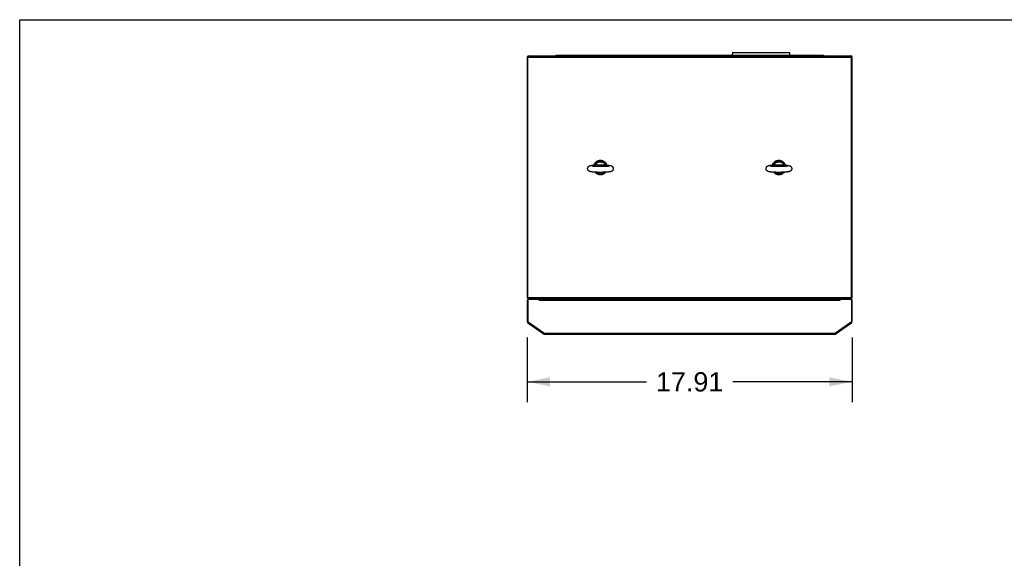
# Model space of a CAD drawing. Header units: inches. Extents: x 0 to 138, y 0 to 106.
# Tile 16 of 23: x 0 to 54, y 77 to 106. Entities that reach past the tile are written whole.
import ezdxf

# ---------------------------------------------------------------- set-up
doc = ezdxf.new("R2010")
doc.units = ezdxf.units.IN
doc.header["$LTSCALE"] = 7.5625
doc.header["$MEASUREMENT"] = 0
doc.layers.get('0').update_dxf_attribs({"linetype": 'CONTINUOUS'})
doc.layers.add('DIMENSIONS', color=7, linetype='CONTINUOUS')
doc.styles.get("Standard").update_dxf_attribs({"font": 'arial.ttf'})
doc.dimstyles.new('DIMSTYLE_1', dxfattribs={"dimtxt": 1.0625, "dimasz": 1.25, "dimexe": 0.09, "dimexo": 0.07, "dimgap": 0.0425, "dimtad": 0, "dimtih": 1, "dimtoh": 1, "dimzin": 4, "dimdsep": 46, "dimtxsty": 'Standard', "dimblk": '_FILLED', "dimblk1": '_FILLED', "dimblk2": '_FILLED', "dimcen": 0.09, "dimazin": 1, "dimtfac": 1, "dimtdec": 3, "dimtofl": 0, "dimtmove": 0, "dimatfit": 3, "dimldrblk": '_FILLED', "dimfxl": 0, "dimtolj": 1, "dimtzin": 4, "dimarcsym": 0})

# ---------------------------------------------------------------- blocks, each defined once
blk = doc.blocks.new('_FILLED')
at = {"color": 0, "linetype": 'ByBlock'}
blk.add_solid([(0, 0), (-1, 0.2), (-1, -0.2)], dxfattribs=at)
blk = doc.blocks.new('*D4')
at = {"layer": 'DIMENSIONS', "color": 2, "linetype": 'Continuous'}
for p, q in [((27.992, 88.73), (27.992, 85.16)), ((45.906, 88.73), (45.906, 85.16)), ((27.992, 86.285), (34.561, 86.285)), ((45.906, 86.285), (39.337, 86.285))]:
    blk.add_line(p, q, dxfattribs=at)
at = {"layer": 'DIMENSIONS', "color": 2, "linetype": 'Continuous', "xscale": 1.25, "yscale": 1.25, "zscale": 1.25, "rotation": 180}
blk.add_blockref('_FILLED', (27.992, 86.285), dxfattribs=at)
at = {"layer": 'DIMENSIONS', "color": 2, "linetype": 'Continuous', "xscale": 1.25, "yscale": 1.25, "zscale": 1.25}
blk.add_blockref('_FILLED', (45.906, 86.285), dxfattribs=at)
at = {"layer": 'DIMENSIONS', "color": 2, "linetype": 'Continuous', "insert": (36.949, 86.816), "char_height": 1.0625, "width": 3.71283, "attachment_point": 2, "line_spacing_factor": 0.9}
blk.add_mtext('17.91', dxfattribs=at)

msp = doc.modelspace()

# ---------------------------------------------------------------- linework, layer by layer
at = {"color": 7, "linetype": 'Continuous'}
for p, q in [((0, 0), (0, 106.25)), ((0, 106.25), (137.5, 106.25)), ((29.5671, 104.2959), (29.5671, 104.2565)), ((29.5671, 104.2959), (44.3309, 104.2959)), ((29.6852, 104.2959), (29.6852, 104.2565)), ((29.9933, 104.2959), (29.9933, 104.2565)), ((30.1183, 104.2959), (30.1183, 104.2565)), ((39.3071, 104.4283), (39.2906, 104.2959)), ((39.3101, 104.2959), (39.3266, 104.4283)), ((39.3266, 104.4455), (39.3266, 104.4283)), ((39.3266, 104.4455), (42.4454, 104.4455)), ((42.4454, 104.4283), (39.3266, 104.4283)), ((42.4454, 104.4283), (42.4454, 104.4455)), ((42.4454, 104.4283), (42.462, 104.2959)), ((42.4815, 104.2959), (42.465, 104.4283)), ((43.7797, 104.2565), (43.7797, 104.2959)), ((43.9048, 104.2959), (43.9048, 104.2565)), ((44.2128, 104.2959), (44.2128, 104.2565)), ((44.3309, 104.2959), (44.3309, 104.2565)), ((27.9923, 104.1778), (27.9923, 90.9495)), ((27.9923, 104.1777), (28.0317, 104.1777)), ((45.9057, 104.171), (27.9923, 104.171)), ((28.0299, 104.1778), (28.0368, 104.1982)), ((28.0317, 104.1709), (28.0299, 104.1778)), ((28.0313, 90.9495), (28.0316, 104.1709)), ((28.0368, 104.1982), (28.0436, 104.2172)), ((28.0642, 104.2539), (28.0711, 104.2565)), ((28.0711, 104.2565), (45.827, 104.2565)), ((45.8613, 104.1982), (45.8681, 104.1778)), ((45.8681, 104.1778), (45.8663, 104.1709)), ((45.8663, 104.1777), (45.9057, 104.1777)), ((45.8663, 90.9495), (45.8663, 104.1709)), ((45.9057, 90.9495), (45.9057, 104.1778)), ((28.0317, 102.2552), (27.9923, 102.2552)), ((27.9954, 102.215), (27.9923, 102.2168)), ((45.8663, 102.2552), (45.9057, 102.2552)), ((32.3543, 98.311), (32.3355, 98.3382)), ((32.3707, 98.2835), (32.3542, 98.3121)), ((32.3848, 98.2548), (32.3707, 98.2845)), ((42.1969, 98.311), (42.178, 98.3382)), ((42.2132, 98.2835), (42.1967, 98.3121)), ((42.2273, 98.2548), (42.2132, 98.2845)), ((31.6915, 98.2354), (31.7061, 98.2363)), ((31.7022, 98.2391), (31.6988, 98.2359)), ((31.7033, 98.2362), (31.7031, 98.2362)), ((31.7045, 98.2368), (31.7033, 98.2362)), ((31.7033, 98.2362), (31.7033, 98.2362)), ((31.7234, 98.2362), (31.7414, 98.2354)), ((31.7409, 97.8365), (31.737, 97.8411)), ((31.7405, 97.8371), (31.7637, 97.8138)), ((31.7415, 98.2361), (31.7414, 98.2354)), ((31.7416, 98.2387), (31.7415, 98.2361)), ((31.742, 98.2478), (31.7416, 98.2387)), ((31.7424, 98.2565), (31.742, 98.2478)), ((31.7631, 97.8144), (31.7882, 97.793)), ((31.7876, 97.7937), (31.8145, 97.7744)), ((31.8136, 97.775), (31.8422, 97.7579)), ((31.8412, 97.7586), (31.8711, 97.7438)), ((31.87, 97.7444), (31.9011, 97.7321)), ((32.3132, 98.2565), (32.3138, 98.2427)), ((32.3495, 98.2363), (32.3494, 98.2363)), ((32.3511, 98.2367), (32.3522, 98.2362)), ((32.3525, 98.2361), (32.3522, 98.2362)), ((32.3522, 98.2362), (32.3523, 98.2362)), ((32.3567, 98.2359), (32.3533, 98.2391)), ((32.3849, 98.2557), (32.3936, 98.2334)), ((41.534, 98.2354), (41.5486, 98.2363)), ((41.5447, 98.2391), (41.5414, 98.2359)), ((41.5459, 98.2362), (41.5456, 98.2362)), ((41.5459, 98.2362), (41.5458, 98.2362)), ((41.547, 98.2368), (41.5459, 98.2362)), ((41.566, 98.2362), (41.584, 98.2354)), ((41.5834, 97.8365), (41.5795, 97.8411)), ((41.583, 97.8371), (41.6062, 97.8138)), ((41.5841, 98.2387), (41.584, 98.2361)), ((41.584, 98.2361), (41.584, 98.2354)), ((41.5845, 98.2478), (41.5841, 98.2387)), ((41.5849, 98.2565), (41.5845, 98.2478)), ((41.6057, 97.8144), (41.6308, 97.793)), ((41.6301, 97.7937), (41.657, 97.7744)), ((41.6562, 97.775), (41.6847, 97.7579)), ((41.6837, 97.7586), (41.7136, 97.7438)), ((41.7125, 97.7444), (41.7437, 97.7321)), ((42.1557, 98.2565), (42.1563, 98.2427)), ((42.192, 98.2363), (42.192, 98.2363)), ((42.1936, 98.2367), (42.1947, 98.2362)), ((42.195, 98.2361), (42.1947, 98.2362)), ((42.1947, 98.2362), (42.1948, 98.2362)), ((42.1992, 98.2359), (42.1958, 98.2391)), ((42.2274, 98.2557), (42.2361, 98.2334)), ((31.8998, 97.7327), (31.932, 97.723)), ((31.9305, 97.7234), (31.9636, 97.7164)), ((41.7423, 97.7327), (41.7745, 97.723)), ((41.7731, 97.7234), (41.8061, 97.7164)), ((28.0317, 92.8652), (27.9923, 92.8652)), ((45.8663, 92.8652), (45.9057, 92.8652)), ((45.9026, 92.9155), (45.9057, 92.9173)), ((27.9923, 90.7723), (27.9923, 89.6048)), ((28.0317, 90.7723), (27.9923, 90.7723)), ((28.0185, 90.9487), (28.0251, 90.9486)), ((28.0371, 90.9236), (28.0304, 90.9426)), ((28.031, 90.9426), (28.0313, 90.9495)), ((28.031, 90.9426), (45.8677, 90.9426)), ((28.0317, 90.8118), (28.0711, 90.851)), ((28.0317, 90.8118), (28.0317, 89.6048)), ((45.827, 90.8707), (28.0711, 90.8707)), ((28.0711, 90.851), (28.6223, 90.851)), ((28.612, 90.851), (28.6616, 90.7654)), ((28.6223, 90.851), (28.6223, 90.8368)), ((28.6616, 90.851), (45.2364, 90.851)), ((28.6616, 90.8507), (28.6616, 90.7654)), ((45.2364, 90.7654), (28.6616, 90.7654)), ((29.764, 90.851), (29.764, 90.8707)), ((30.4726, 90.851), (30.4726, 90.8707)), ((43.2089, 90.851), (43.2089, 90.8707)), ((44.1931, 90.851), (44.1931, 90.8707)), ((45.2364, 90.7654), (45.286, 90.851)), ((45.2364, 90.7654), (45.2364, 90.8507)), ((45.2758, 90.851), (45.827, 90.851)), ((45.2758, 90.851), (45.2758, 90.8368)), ((45.8338, 90.8731), (45.827, 90.8707)), ((45.827, 90.851), (45.8663, 90.8118)), ((45.861, 90.9236), (45.8542, 90.9062)), ((45.8677, 90.9426), (45.861, 90.9236)), ((45.8663, 90.8118), (45.8663, 89.6048)), ((45.9057, 90.7723), (45.8663, 90.7723)), ((45.9054, 90.9426), (45.8989, 90.9434)), ((45.9057, 89.6048), (45.9057, 90.7723)), ((27.9923, 89.6048), (28.0317, 89.6048)), ((28.047, 89.5702), (28.0317, 89.6048)), ((45.8663, 89.6048), (45.8511, 89.5702)), ((45.8663, 89.6048), (45.9057, 89.6048)), ((28.0485, 89.5726), (28.0259, 89.5403)), ((28.0259, 89.5403), (28.9169, 88.9165)), ((28.8983, 88.9741), (28.047, 89.5702)), ((44.9812, 88.9165), (45.8721, 89.5403)), ((45.8511, 89.5702), (44.9997, 88.9741)), ((45.8721, 89.5403), (45.8496, 89.5726)), ((28.8346, 88.9741), (28.8571, 89.0063)), ((28.9054, 88.9628), (28.8983, 88.9741)), ((28.8983, 88.9741), (44.9997, 88.9741)), ((28.9169, 88.9165), (28.925, 88.9281)), ((28.9269, 88.9321), (28.9197, 88.9416)), ((44.936, 88.9022), (28.962, 88.9022)), ((44.9395, 88.9026), (44.936, 88.9022)), ((44.9499, 88.9087), (44.9465, 88.9059)), ((44.964, 88.9237), (44.9569, 88.9165)), ((44.973, 88.9281), (44.9812, 88.9165)), ((45.0635, 88.9741), (45.0409, 89.0063))]:
    msp.add_line(p, q, dxfattribs=at)
for points in [[(39.3266, 104.4283), (39.3229, 104.4287), (39.3192, 104.429), (39.3159, 104.4292), (39.3129, 104.4293), (39.3105, 104.4292), (39.3087, 104.429), (39.3075, 104.4287), (39.3071, 104.4283)], [(42.465, 104.4283), (42.4645, 104.4287), (42.4634, 104.429), (42.4616, 104.4292), (42.4591, 104.4293), (42.4562, 104.4292), (42.4528, 104.429), (42.4492, 104.4287), (42.4454, 104.4283)], [(28.0299, 104.1778), (28.0299, 104.1776), (28.0298, 104.1773), (28.0296, 104.177), (28.0294, 104.1767), (28.0293, 104.1766)], [(28.0436, 104.2172), (28.0505, 104.2335), (28.0574, 104.246), (28.0642, 104.2539)], [(45.827, 104.2565), (45.8338, 104.2539), (45.8407, 104.246), (45.8475, 104.2335), (45.8544, 104.2172), (45.8613, 104.1982)], [(28.0316, 102.2109), (28.0155, 102.2119), (28.003, 102.2133), (27.9954, 102.215)], [(45.9057, 102.2168), (45.9027, 102.215), (45.8951, 102.2133), (45.8826, 102.2119), (45.8665, 102.2109), (45.8663, 102.2109)], [(31.662, 98.2334), (31.6707, 98.2557), (31.6848, 98.2845), (31.7013, 98.3121), (31.72, 98.3382), (31.7409, 98.3627), (31.7637, 98.3854), (31.7883, 98.4062), (31.8145, 98.4249), (31.8422, 98.4413), (31.8711, 98.4554), (31.9012, 98.4671), (31.932, 98.4762), (31.9636, 98.4828), (31.9956, 98.4868), (32.0278, 98.4881), (32.06, 98.4868), (32.092, 98.4828), (32.1235, 98.4762), (32.1544, 98.4671), (32.1844, 98.4554), (32.2134, 98.4413), (32.2411, 98.4248), (32.2673, 98.4062), (32.2919, 98.3854), (32.3147, 98.3627), (32.3355, 98.3382)], [(32.3357, 98.3371), (32.315, 98.3615), (32.2924, 98.3842), (32.268, 98.4049), (32.2419, 98.4236), (32.2144, 98.44), (32.1856, 98.4542), (32.1557, 98.4659), (32.125, 98.4752), (32.0936, 98.4819), (32.0618, 98.486), (32.0297, 98.4874), (31.9976, 98.4863), (31.9657, 98.4825), (31.9343, 98.4761), (31.9035, 98.4672), (31.8735, 98.4557), (31.8446, 98.4419), (31.8169, 98.4257), (31.7906, 98.4073), (31.766, 98.3868), (31.7431, 98.3643), (31.7222, 98.3401), (31.7033, 98.3142), (31.6867, 98.2869), (31.6723, 98.2583), (31.6623, 98.2334)], [(31.7132, 98.2459), (31.7281, 98.2715), (31.745, 98.2959), (31.764, 98.3187), (31.7848, 98.3398), (31.8073, 98.3592), (31.8313, 98.3766), (31.8567, 98.392), (31.8834, 98.4051), (31.911, 98.416), (31.9395, 98.4246), (31.9686, 98.4308), (31.9981, 98.4345), (32.0278, 98.4357), (32.0575, 98.4345), (32.087, 98.4308), (32.116, 98.4246), (32.1445, 98.416), (32.1722, 98.4051), (32.1988, 98.392), (32.2242, 98.3766), (32.2483, 98.3592), (32.2708, 98.3398), (32.2916, 98.3187), (32.3105, 98.2959), (32.3275, 98.2715), (32.3423, 98.2459)], [(31.7424, 98.2565), (31.7584, 98.2801), (31.7763, 98.302), (31.796, 98.3225), (31.8174, 98.3411), (31.8403, 98.3579), (31.8645, 98.3728), (31.8899, 98.3855), (31.9163, 98.396), (31.9435, 98.4043), (31.9712, 98.4102), (31.9994, 98.4138), (32.0278, 98.415), (32.0561, 98.4138), (32.0843, 98.4102), (32.1121, 98.4043), (32.1392, 98.396), (32.1656, 98.3855), (32.191, 98.3728), (32.2152, 98.3579), (32.2381, 98.3411), (32.2595, 98.3225), (32.2792, 98.302), (32.2971, 98.2801), (32.3132, 98.2565)], [(41.5045, 98.2334), (41.5132, 98.2557), (41.5273, 98.2845), (41.5438, 98.3121), (41.5626, 98.3382), (41.5834, 98.3627), (41.6062, 98.3854), (41.6308, 98.4062), (41.657, 98.4249), (41.6847, 98.4413), (41.7136, 98.4554), (41.7437, 98.4671), (41.7746, 98.4762), (41.8061, 98.4828), (41.8381, 98.4868), (41.8703, 98.4881), (41.9025, 98.4868), (41.9345, 98.4828), (41.966, 98.4762), (41.9969, 98.4671), (42.0269, 98.4554), (42.0559, 98.4413), (42.0836, 98.4248), (42.1098, 98.4062), (42.1344, 98.3854), (42.1572, 98.3627), (42.178, 98.3382)], [(42.1783, 98.3371), (42.1576, 98.3615), (42.1349, 98.3842), (42.1105, 98.4049), (42.0844, 98.4236), (42.0569, 98.44), (42.0281, 98.4542), (41.9982, 98.4659), (41.9675, 98.4752), (41.9361, 98.4819), (41.9043, 98.486), (41.8722, 98.4874), (41.8401, 98.4863), (41.8083, 98.4825), (41.7768, 98.4761), (41.746, 98.4672), (41.716, 98.4557), (41.6871, 98.4419), (41.6594, 98.4257), (41.6331, 98.4073), (41.6085, 98.3868), (41.5856, 98.3643), (41.5647, 98.3401), (41.5458, 98.3142), (41.5292, 98.2869), (41.5148, 98.2583), (41.5048, 98.2334)], [(41.5557, 98.2459), (41.5706, 98.2715), (41.5875, 98.2959), (41.6065, 98.3187), (41.6273, 98.3398), (41.6498, 98.3592), (41.6738, 98.3766), (41.6993, 98.392), (41.7259, 98.4051), (41.7535, 98.416), (41.782, 98.4246), (41.8111, 98.4308), (41.8406, 98.4345), (41.8703, 98.4357), (41.9, 98.4345), (41.9295, 98.4308), (41.9586, 98.4246), (41.987, 98.416), (42.0147, 98.4051), (42.0413, 98.392), (42.0667, 98.3766), (42.0908, 98.3592), (42.1133, 98.3398), (42.1341, 98.3187), (42.153, 98.2959), (42.17, 98.2715), (42.1849, 98.2459)], [(41.5849, 98.2565), (41.601, 98.2801), (41.6188, 98.302), (41.6386, 98.3225), (41.6599, 98.3411), (41.6828, 98.3579), (41.707, 98.3728), (41.7324, 98.3855), (41.7588, 98.396), (41.786, 98.4043), (41.8137, 98.4102), (41.8419, 98.4138), (41.8703, 98.415), (41.8987, 98.4138), (41.9268, 98.4102), (41.9546, 98.4043), (41.9818, 98.396), (42.0081, 98.3855), (42.0335, 98.3728), (42.0577, 98.3579), (42.0806, 98.3411), (42.102, 98.3225), (42.1218, 98.302), (42.1396, 98.2801), (42.1557, 98.2565)], [(31.3191, 98.0396), (31.3199, 98.0559), (31.3226, 98.0729), (31.3273, 98.0905), (31.3341, 98.1076), (31.3419, 98.1224), (31.3514, 98.1367), (31.3645, 98.1522), (31.3791, 98.1658), (31.3921, 98.1756), (31.4045, 98.1834), (31.4168, 98.1899), (31.4288, 98.1952), (31.4408, 98.1998), (31.4531, 98.2037), (31.4657, 98.2073), (31.4791, 98.2105), (31.4936, 98.2136), (31.5094, 98.2165), (31.5269, 98.2193), (31.5467, 98.2221), (31.569, 98.2248), (31.5943, 98.2276), (31.6235, 98.2303), (31.656, 98.233), (31.6915, 98.2354)], [(32.7364, 98.0396), (32.7356, 98.0232), (32.733, 98.0062), (32.7282, 97.9886), (32.7214, 97.9715), (32.7136, 97.9567), (32.7041, 97.9424), (32.691, 97.9269), (32.6764, 97.9133), (32.6634, 97.9035), (32.651, 97.8957), (32.6387, 97.8893), (32.6267, 97.8839), (32.6147, 97.8793), (32.6025, 97.8754), (32.5898, 97.8718), (32.5764, 97.8686), (32.562, 97.8656), (32.5461, 97.8626), (32.5286, 97.8598), (32.5089, 97.857), (32.4866, 97.8543), (32.4612, 97.8515), (32.432, 97.8488), (32.3995, 97.8461), (32.364, 97.8437), (32.3263, 97.8415), (32.2875, 97.8395), (32.2476, 97.8379), (32.2066, 97.8366), (32.1647, 97.8355), (32.1222, 97.8347), (32.0792, 97.8342), (32.036, 97.834), (31.9927, 97.8341), (31.9496, 97.8345), (31.9069, 97.8352), (31.8648, 97.8361), (31.8234, 97.8374), (31.783, 97.8389), (31.7439, 97.8407), (31.7059, 97.8428), (31.6706, 97.8451), (31.6392, 97.8475), (31.6112, 97.8499), (31.5865, 97.8523), (31.5646, 97.8548), (31.5452, 97.8572), (31.5278, 97.8597), (31.5122, 97.8622), (31.498, 97.8647), (31.4851, 97.8673), (31.4731, 97.87), (31.4619, 97.8728), (31.4512, 97.8759), (31.4408, 97.8793), (31.4307, 97.8831), (31.4209, 97.8873), (31.4112, 97.8921), (31.4011, 97.8977), (31.3914, 97.904), (31.3831, 97.9101), (31.3749, 97.9169), (31.3655, 97.9259), (31.3566, 97.9359), (31.3491, 97.9456), (31.3425, 97.9557), (31.3366, 97.9663), (31.3313, 97.9779), (31.3265, 97.9912), (31.3226, 98.006), (31.32, 98.0221), (31.3191, 98.0396)], [(32.5118, 98.177), (32.5116, 98.1769), (32.5101, 98.1765), (32.5069, 98.1758), (32.502, 98.1748), (32.4954, 98.1735), (32.4868, 98.1721), (32.4762, 98.1705), (32.4633, 98.1687), (32.448, 98.1669), (32.43, 98.1649), (32.409, 98.1629), (32.3844, 98.1609), (32.3567, 98.1588), (32.3258, 98.1569), (32.2926, 98.1551), (32.2577, 98.1535), (32.2212, 98.1521), (32.1835, 98.151), (32.1447, 98.1501), (32.1052, 98.1495), (32.0651, 98.1491), (32.0248, 98.149), (31.9846, 98.1491), (31.9446, 98.1496), (31.9051, 98.1502), (31.8665, 98.1512), (31.8289, 98.1523), (31.7925, 98.1537), (31.7579, 98.1553), (31.7256, 98.1571), (31.6962, 98.159), (31.6706, 98.1609), (31.6481, 98.1628), (31.6285, 98.1646), (31.6115, 98.1664), (31.5969, 98.1681), (31.5844, 98.1698), (31.5738, 98.1713), (31.5651, 98.1727), (31.558, 98.1739), (31.5524, 98.175), (31.5483, 98.1759), (31.5455, 98.1765), (31.5446, 98.1768)], [(31.7132, 98.2459), (31.7079, 98.2432), (31.7022, 98.2391)], [(31.7132, 98.2459), (31.7117, 98.2431), (31.7096, 98.2405), (31.7073, 98.2384), (31.7045, 98.2368)], [(31.7061, 98.2363), (31.7093, 98.2365), (31.7136, 98.2365), (31.7184, 98.2364), (31.7234, 98.2362)], [(31.7424, 98.2565), (31.7374, 98.2551), (31.7325, 98.2538), (31.7277, 98.2524), (31.7234, 98.251), (31.7199, 98.2496), (31.717, 98.2483), (31.7148, 98.2471), (31.7132, 98.2459)], [(31.7414, 98.2354), (31.7767, 98.2332), (31.812, 98.2298), (31.8474, 98.2256), (31.883, 98.2212), (31.9189, 98.217), (31.955, 98.2135), (31.9913, 98.2112), (32.0278, 98.2104), (32.0642, 98.2112), (32.1006, 98.2135), (32.1366, 98.217), (32.1725, 98.2212), (32.2081, 98.2256), (32.2436, 98.2298), (32.2788, 98.2332), (32.3141, 98.2354)], [(31.8975, 98.2381), (31.8406, 98.2464), (31.813, 98.2501), (31.787, 98.2531), (31.7636, 98.2552), (31.7424, 98.2565)], [(32.2855, 97.8395), (32.2708, 97.8245), (32.2483, 97.8051), (32.2242, 97.7877), (32.1988, 97.7723), (32.1722, 97.7592), (32.1445, 97.7483), (32.116, 97.7397), (32.087, 97.7335), (32.0575, 97.7298), (32.0278, 97.7286), (31.9981, 97.7298), (31.9686, 97.7335), (31.9395, 97.7397), (31.911, 97.7483), (31.8834, 97.7592), (31.8567, 97.7723), (31.8313, 97.7877), (31.8073, 97.8051), (31.7848, 97.8245), (31.77, 97.8395)], [(32.2588, 97.8384), (32.2381, 97.8203), (32.2152, 97.8035), (32.191, 97.7887), (32.1656, 97.776), (32.1392, 97.7655), (32.1121, 97.7572), (32.0843, 97.7513), (32.0561, 97.7477), (32.0278, 97.7465), (31.9994, 97.7477), (31.9712, 97.7513), (31.9435, 97.7572), (31.9163, 97.7655), (31.8899, 97.776), (31.8645, 97.7887), (31.8403, 97.8035), (31.8174, 97.8203), (31.7968, 97.8384)], [(32.2137, 98.2462), (32.1578, 98.2381), (32.1307, 98.2346), (32.1043, 98.2316), (32.0788, 98.2294), (32.0539, 98.2281), (32.0291, 98.2276), (32.0042, 98.228), (31.9789, 98.2293), (31.9529, 98.2314), (31.9256, 98.2345), (31.8975, 98.2381)], [(32.3186, 97.8411), (32.3147, 97.8365), (32.2919, 97.8138), (32.2673, 97.793), (32.241, 97.7744), (32.2134, 97.7579), (32.1844, 97.7438), (32.1544, 97.7321), (32.1235, 97.723), (32.0919, 97.7164), (32.06, 97.7124), (32.0278, 97.7111), (31.9955, 97.7124), (31.9636, 97.7164)], [(32.0258, 97.7112), (32.0579, 97.7123), (32.0898, 97.7161), (32.1213, 97.7225), (32.1521, 97.7314), (32.182, 97.7429), (32.211, 97.7567), (32.2387, 97.7729)], [(32.3132, 98.2565), (32.2912, 98.2551), (32.2673, 98.253), (32.2411, 98.2498), (32.2137, 98.2462)], [(32.2387, 97.7729), (32.2649, 97.7913), (32.2896, 97.8118), (32.3124, 97.8343), (32.3183, 97.8411)], [(32.3132, 98.2565), (32.3235, 98.2536), (32.3279, 98.2523), (32.3318, 98.2511), (32.3352, 98.2498), (32.3381, 98.2485), (32.3405, 98.2472), (32.3423, 98.2459)], [(32.3138, 98.2427), (32.314, 98.2372), (32.3141, 98.2361), (32.3141, 98.2354)], [(32.3494, 98.2363), (32.3468, 98.2365), (32.3424, 98.2365), (32.3376, 98.2364), (32.3325, 98.2362), (32.3141, 98.2354)], [(32.3423, 98.2459), (32.3439, 98.243), (32.3459, 98.2405), (32.3483, 98.2384), (32.3511, 98.2367)], [(32.3533, 98.2391), (32.3476, 98.2432), (32.3423, 98.2459)], [(32.3495, 98.2363), (32.3849, 98.234), (32.4163, 98.2317), (32.4443, 98.2292), (32.469, 98.2268), (32.4909, 98.2243), (32.5104, 98.2219), (32.5277, 98.2194), (32.5434, 98.2169), (32.5575, 98.2144), (32.5704, 98.2118), (32.5824, 98.2091), (32.5936, 98.2063), (32.6043, 98.2032), (32.6147, 98.1998), (32.6248, 98.196), (32.6346, 98.1918), (32.6443, 98.1871), (32.6544, 98.1814), (32.6641, 98.1751), (32.6724, 98.1691), (32.6807, 98.1622), (32.69, 98.1532), (32.699, 98.1432), (32.7064, 98.1335), (32.713, 98.1234), (32.7189, 98.1128), (32.7242, 98.1012), (32.729, 98.0879), (32.7329, 98.0731), (32.7355, 98.057), (32.7364, 98.0396)], [(41.1616, 98.0396), (41.1625, 98.0559), (41.1651, 98.0729), (41.1699, 98.0905), (41.1766, 98.1076), (41.1844, 98.1224), (41.1939, 98.1367), (41.207, 98.1522), (41.2216, 98.1658), (41.2347, 98.1756), (41.247, 98.1834), (41.2593, 98.1899), (41.2713, 98.1952), (41.2834, 98.1998), (41.2956, 98.2037), (41.3082, 98.2073), (41.3217, 98.2105), (41.3361, 98.2136), (41.3519, 98.2165), (41.3695, 98.2193), (41.3892, 98.2221), (41.4115, 98.2248), (41.4368, 98.2276), (41.466, 98.2303), (41.4985, 98.233), (41.534, 98.2354)], [(42.5789, 98.0396), (42.5781, 98.0232), (42.5755, 98.0062), (42.5707, 97.9886), (42.564, 97.9715), (42.5562, 97.9567), (42.5466, 97.9424), (42.5335, 97.9269), (42.5189, 97.9133), (42.5059, 97.9035), (42.4935, 97.8957), (42.4813, 97.8893), (42.4692, 97.8839), (42.4572, 97.8793), (42.445, 97.8754), (42.4323, 97.8718), (42.4189, 97.8686), (42.4045, 97.8656), (42.3887, 97.8626), (42.3711, 97.8598), (42.3514, 97.857), (42.3291, 97.8543), (42.3037, 97.8515), (42.2745, 97.8488), (42.242, 97.8461), (42.2065, 97.8437), (42.1688, 97.8415), (42.1301, 97.8395), (42.0901, 97.8379), (42.0491, 97.8366), (42.0073, 97.8355), (41.9647, 97.8347), (41.9217, 97.8342), (41.8785, 97.834), (41.8352, 97.8341), (41.7921, 97.8345), (41.7494, 97.8352), (41.7073, 97.8361), (41.6659, 97.8374), (41.6255, 97.8389), (41.5864, 97.8407), (41.5484, 97.8428), (41.5131, 97.8451), (41.4817, 97.8475), (41.4537, 97.8499), (41.429, 97.8523), (41.4072, 97.8548), (41.3877, 97.8572), (41.3703, 97.8597), (41.3547, 97.8622), (41.3406, 97.8647), (41.3276, 97.8673), (41.3157, 97.87), (41.3044, 97.8728), (41.2937, 97.8759), (41.2833, 97.8793), (41.2732, 97.8831), (41.2634, 97.8873), (41.2537, 97.8921), (41.2436, 97.8977), (41.2339, 97.904), (41.2256, 97.9101), (41.2174, 97.9169), (41.208, 97.9259), (41.1991, 97.9359), (41.1916, 97.9456), (41.185, 97.9557), (41.1791, 97.9663), (41.1738, 97.9779), (41.169, 97.9912), (41.1651, 98.006), (41.1626, 98.0221), (41.1616, 98.0396)], [(42.3543, 98.177), (42.3541, 98.1769), (42.3526, 98.1765), (42.3494, 98.1758), (42.3446, 98.1748), (42.3379, 98.1735), (42.3293, 98.1721), (42.3187, 98.1705), (42.3059, 98.1687), (42.2905, 98.1669), (42.2725, 98.1649), (42.2515, 98.1629), (42.2269, 98.1609), (42.1992, 98.1588), (42.1684, 98.1569), (42.1351, 98.1551), (42.1002, 98.1535), (42.0637, 98.1521), (42.026, 98.151), (41.9872, 98.1501), (41.9477, 98.1495), (41.9077, 98.1491), (41.8674, 98.149), (41.8271, 98.1491), (41.7871, 98.1496), (41.7476, 98.1502), (41.709, 98.1512), (41.6714, 98.1523), (41.635, 98.1537), (41.6005, 98.1553), (41.5681, 98.1571), (41.5388, 98.159), (41.5131, 98.1609), (41.4906, 98.1628), (41.471, 98.1646), (41.454, 98.1664), (41.4394, 98.1681), (41.4269, 98.1698), (41.4164, 98.1713), (41.4076, 98.1727), (41.4005, 98.1739), (41.3949, 98.175), (41.3908, 98.1759), (41.388, 98.1765), (41.3871, 98.1768)], [(41.5557, 98.2459), (41.5504, 98.2432), (41.5447, 98.2391)], [(41.5557, 98.2459), (41.5542, 98.2431), (41.5522, 98.2405), (41.5498, 98.2384), (41.547, 98.2368)], [(41.5486, 98.2363), (41.5518, 98.2365), (41.5561, 98.2365), (41.5609, 98.2364), (41.566, 98.2362)], [(41.5849, 98.2565), (41.5799, 98.2551), (41.5751, 98.2538), (41.5703, 98.2524), (41.5659, 98.251), (41.5624, 98.2496), (41.5595, 98.2483), (41.5573, 98.2471), (41.5557, 98.2459)], [(41.584, 98.2354), (41.6192, 98.2332), (41.6545, 98.2298), (41.69, 98.2256), (41.7255, 98.2212), (41.7614, 98.217), (41.7975, 98.2135), (41.8338, 98.2112), (41.8703, 98.2104), (41.9067, 98.2112), (41.9431, 98.2135), (41.9791, 98.217), (42.015, 98.2212), (42.0506, 98.2256), (42.0861, 98.2298), (42.1213, 98.2332), (42.1566, 98.2354)], [(41.7401, 98.2381), (41.6831, 98.2464), (41.6555, 98.2501), (41.6295, 98.2531), (41.6061, 98.2552), (41.5849, 98.2565)], [(42.128, 97.8395), (42.1133, 97.8245), (42.0908, 97.8051), (42.0667, 97.7877), (42.0413, 97.7723), (42.0147, 97.7592), (41.987, 97.7483), (41.9586, 97.7397), (41.9295, 97.7335), (41.9, 97.7298), (41.8703, 97.7286), (41.8406, 97.7298), (41.8111, 97.7335), (41.782, 97.7397), (41.7535, 97.7483), (41.7259, 97.7592), (41.6993, 97.7723), (41.6738, 97.7877), (41.6498, 97.8051), (41.6273, 97.8245), (41.6125, 97.8395)], [(42.1013, 97.8384), (42.0806, 97.8203), (42.0577, 97.8035), (42.0335, 97.7887), (42.0081, 97.776), (41.9818, 97.7655), (41.9546, 97.7572), (41.9268, 97.7513), (41.8987, 97.7477), (41.8703, 97.7465), (41.8419, 97.7477), (41.8137, 97.7513), (41.786, 97.7572), (41.7588, 97.7655), (41.7324, 97.776), (41.707, 97.7887), (41.6828, 97.8035), (41.6599, 97.8203), (41.6393, 97.8384)], [(42.0562, 98.2462), (42.0003, 98.2381), (41.9732, 98.2346), (41.9468, 98.2316), (41.9213, 98.2294), (41.8964, 98.2281), (41.8716, 98.2276), (41.8467, 98.228), (41.8214, 98.2293), (41.7954, 98.2314), (41.7681, 98.2345), (41.7401, 98.2381)], [(42.1611, 97.8411), (42.1572, 97.8365), (42.1344, 97.8138), (42.1098, 97.793), (42.0836, 97.7744), (42.0559, 97.7579), (42.0269, 97.7438), (41.9969, 97.7321), (41.966, 97.723), (41.9345, 97.7164), (41.9025, 97.7124), (41.8703, 97.7111), (41.8381, 97.7124), (41.8061, 97.7164)], [(41.8684, 97.7112), (41.9004, 97.7123), (41.9323, 97.7161), (41.9638, 97.7225), (41.9946, 97.7314), (42.0246, 97.7429), (42.0535, 97.7567), (42.0812, 97.7729)], [(42.1557, 98.2565), (42.1337, 98.2551), (42.1098, 98.253), (42.0836, 98.2498), (42.0562, 98.2462)], [(42.0812, 97.7729), (42.1074, 97.7913), (42.1321, 97.8118), (42.1549, 97.8343), (42.1608, 97.8411)], [(42.1557, 98.2565), (42.166, 98.2536), (42.1704, 98.2523), (42.1743, 98.2511), (42.1777, 98.2498), (42.1806, 98.2485), (42.183, 98.2472), (42.1849, 98.2459)], [(42.1563, 98.2427), (42.1566, 98.2372), (42.1566, 98.2361), (42.1566, 98.2354)], [(42.192, 98.2363), (42.1893, 98.2365), (42.185, 98.2365), (42.1801, 98.2364), (42.175, 98.2362), (42.1566, 98.2354)], [(42.1958, 98.2391), (42.1901, 98.2432), (42.1849, 98.2459)], [(42.1849, 98.2459), (42.1864, 98.243), (42.1884, 98.2405), (42.1909, 98.2384), (42.1936, 98.2367)], [(42.192, 98.2363), (42.2275, 98.234), (42.2588, 98.2317), (42.2868, 98.2292), (42.3115, 98.2268), (42.3334, 98.2243), (42.3529, 98.2219), (42.3703, 98.2194), (42.3859, 98.2169), (42.4, 98.2144), (42.4129, 98.2118), (42.4249, 98.2091), (42.4362, 98.2063), (42.4469, 98.2032), (42.4573, 98.1998), (42.4674, 98.196), (42.4771, 98.1918), (42.4868, 98.1871), (42.4969, 98.1814), (42.5066, 98.1751), (42.5149, 98.1691), (42.5232, 98.1622), (42.5326, 98.1532), (42.5415, 98.1432), (42.5489, 98.1335), (42.5555, 98.1234), (42.5614, 98.1128), (42.5667, 98.1012), (42.5716, 98.0879), (42.5754, 98.0731), (42.578, 98.057), (42.5789, 98.0396)], [(31.9619, 97.7167), (31.9938, 97.7126), (32.0258, 97.7112)], [(41.8045, 97.7167), (41.8363, 97.7126), (41.8684, 97.7112)], [(27.9923, 92.9173), (27.9954, 92.9155), (28.003, 92.9139), (28.0155, 92.9125), (28.0314, 92.9114)], [(45.8663, 92.9114), (45.8665, 92.9114), (45.8826, 92.9125), (45.8951, 92.9139), (45.9026, 92.9155)], [(27.9923, 90.9495), (27.9988, 90.9493), (28.0053, 90.9491), (28.0185, 90.9487)], [(27.9926, 90.9426), (27.999, 90.9433), (28.0054, 90.9442), (28.0119, 90.9451), (28.0184, 90.946), (28.0251, 90.9468)], [(28.0574, 90.8802), (28.0506, 90.8914), (28.0438, 90.9062), (28.0371, 90.9236)], [(28.0711, 90.8707), (28.0643, 90.8731), (28.0574, 90.8802)], [(45.8542, 90.9062), (45.8474, 90.8914), (45.8406, 90.8802), (45.8338, 90.8731)], [(45.8664, 90.9498), (45.8667, 90.9485), (45.8669, 90.9472)], [(45.8669, 90.9472), (45.8673, 90.9449), (45.8675, 90.9437), (45.8677, 90.9426)], [(45.8989, 90.9434), (45.8859, 90.9451), (45.8794, 90.946), (45.8729, 90.9471)], [(45.9057, 90.9495), (45.8993, 90.9491), (45.8928, 90.9488), (45.8863, 90.9488), (45.8797, 90.9488), (45.873, 90.9487)], [(28.9197, 88.9416), (28.9126, 88.9519), (28.9054, 88.9628)], [(28.9412, 88.9165), (28.934, 88.9237), (28.9269, 88.9321)], [(28.962, 88.9022), (28.9586, 88.9026), (28.9551, 88.9038), (28.9516, 88.9059), (28.9481, 88.9087), (28.9446, 88.9122), (28.9412, 88.9165)], [(44.9465, 88.9059), (44.943, 88.9038), (44.9395, 88.9026)], [(44.9569, 88.9165), (44.9534, 88.9122), (44.9499, 88.9087)], [(44.9997, 88.9741), (44.9926, 88.9628), (44.9855, 88.9519), (44.9783, 88.9416), (44.9712, 88.9321), (44.964, 88.9237)]]:
    msp.add_lwpolyline(points, dxfattribs=at)
for centre, radius, start, end in [((39.3266, 104.4258), 0.0197, 90, 172.87498), ((42.4454, 104.4258), 0.0197, 7.12502, 90), ((28.0711, 104.1778), 0.0787, 90, 180), ((45.827, 104.1778), 0.0787, 0, 90), ((28.0711, 90.9495), 0.0787, 180, 270), ((28.0711, 90.7723), 0.0787, 90, 180), ((28.9372, 90.8313), 0.0394, 30.10739, 90), ((28.9372, 90.8313), 0.0787, 14.57842, 30.0104), ((44.9608, 90.8313), 0.0787, 149.99048, 165.42238), ((44.9608, 90.8313), 0.0394, 120.10739, 149.9896), ((45.827, 90.9495), 0.0787, 270, 0), ((45.827, 90.7723), 0.0787, 0, 90), ((28.0711, 89.6048), 0.0787, 180, 235), ((45.827, 89.6048), 0.0787, 305, 360), ((28.962, 88.981), 0.0787, 235, 270), ((44.936, 88.981), 0.0787, 270, 305)]:
    msp.add_arc(centre, radius, start, end, dxfattribs=at)

# ---------------------------------------------------------------- dimensions: what is measured, and where the dimension line sits
at = {"layer": 'DIMENSIONS', "color": 2, "linetype": 'Continuous'}
dim = msp.add_linear_dim(base=(45.9057, 86.2848), p1=(27.9923, 88.7998), p2=(45.9057, 88.7998), dimstyle='DIMSTYLE_1', dxfattribs=at)
dim.commit()
dim.dimension.update_dxf_attribs({"geometry": '*D4', "text_midpoint": (36.8915, 86.2789), "dimtype": 160})

doc.saveas('drawing.dxf')
